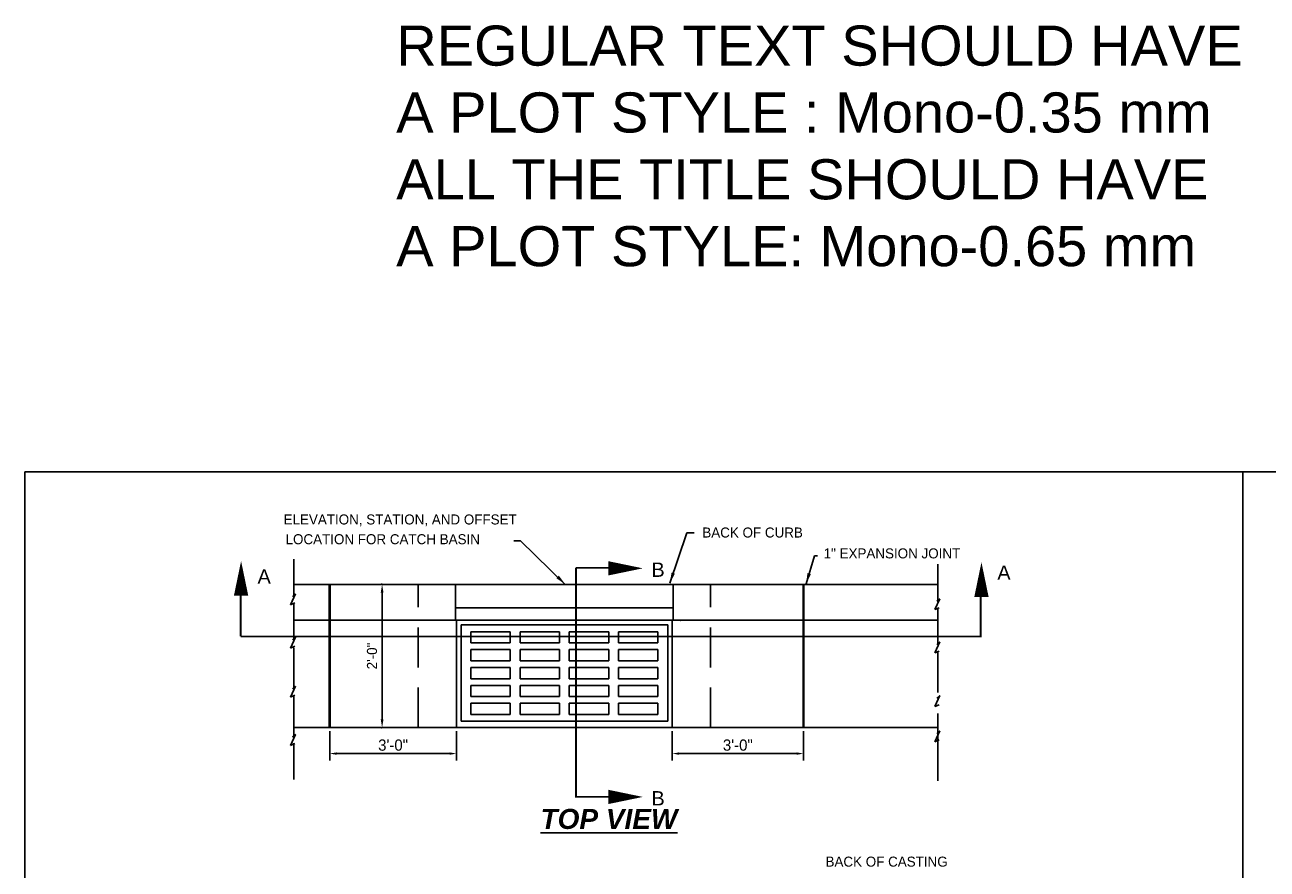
# Model space of a CAD drawing. Header units: feet. Extents: x 6 to 192, y 3 to 30.
# Tile 7 of 30: x 6 to 22, y 19 to 30. Entities that reach past the tile are written whole.
import ezdxf

# ---------------------------------------------------------------- set-up
doc = ezdxf.new("R2010")
doc.units = ezdxf.units.FT
doc.header["$MEASUREMENT"] = 0
doc.linetypes.add('DASHED', pattern=[0.75, 0.5, -0.25])
doc.linetypes.add('PHANTOM2', pattern=[1.25, 0.625, -0.125, 0.125, -0.125, 0.125, -0.125])
doc.layers.add('COLUMNS', color=6, linetype='Continuous', plot=False)
for name, color, linetype in [('D-TEXT', 9, 'Continuous'), ('DETAIL', 50, 'Continuous'), ('HIDDEN', 1, 'DASHED'), ('PHANTOM', 7, 'PHANTOM2'), ('SH_Border', 7, 'Continuous'), ('SH_Data', 7, 'Continuous'), ('text', 9, 'Continuous')]:
    doc.layers.add(name, color=color, linetype=linetype)
doc.styles.add('Slanted-Normal', font='font31.shx', dxfattribs={"height": 0.14})
doc.styles.get("Standard").update_dxf_attribs({"font": 'ARIAL_0.TTF'})
doc.dimstyles.new('COEC', dxfattribs={"dimscale": 13.9, "dimtxt": 0.18, "dimasz": 0.18, "dimexe": 0.18, "dimexo": 0.0625, "dimgap": 0.09, "dimtad": 1, "dimzin": 0, "dimdsep": 46, "dimtxsty": 'Standard', "dimcen": 0.09, "dimclrd": 256, "dimclre": 256, "dimclrt": 256, "dimaunit": 1, "dimadec": 4, "dimazin": 0, "dimtfac": 1, "dimtofl": 0, "dimtmove": 0, "dimatfit": 3, "dimfxl": 1, "dimtolj": 1, "dimtzin": 0, "dimlwd": -1, "dimlwe": -1, "dimarcsym": 0})

# ---------------------------------------------------------------- blocks, each defined once
blk = doc.blocks.new('*D13')
at = {"layer": 'Defpoints', "color": 0, "transparency": 16777216}
for p in [(9.899, 21.187), (11.482, 21.187), (9.899, 20.863)]:
    blk.add_point(p, dxfattribs=at)
at = {"layer": 'text', "transparency": 16777216}
for p, q in [((9.899, 21.143), (9.899, 20.776)), ((11.482, 21.143), (11.482, 20.776)), ((11.394, 20.863), (9.986, 20.863))]:
    blk.add_line(p, q, dxfattribs=at)
for points in [[(9.986, 20.878), (9.986, 20.848), (9.899, 20.863)], [(11.394, 20.878), (11.394, 20.848), (11.482, 20.863)]]:
    blk.add_solid(points, dxfattribs=at)
at = {"layer": 'text', "transparency": 16777216, "insert": (10.69, 20.968), "char_height": 0.14, "attachment_point": 5, "style": 'Slanted-Normal'}
blk.add_mtext('\\A1;3\'-0"', dxfattribs=at)
blk = doc.blocks.new('*D14')
at = {"layer": 'Defpoints', "color": 0, "transparency": 16777216}
for p in [(14.17, 21.187), (15.809, 21.187), (14.17, 20.863)]:
    blk.add_point(p, dxfattribs=at)
at = {"layer": 'text', "transparency": 16777216}
for p, q in [((14.17, 21.143), (14.17, 20.776)), ((15.809, 21.143), (15.809, 20.776)), ((15.721, 20.863), (14.257, 20.863))]:
    blk.add_line(p, q, dxfattribs=at)
for points in [[(14.257, 20.878), (14.257, 20.848), (14.17, 20.863)], [(15.721, 20.878), (15.721, 20.848), (15.809, 20.863)]]:
    blk.add_solid(points, dxfattribs=at)
at = {"layer": 'text', "transparency": 16777216, "insert": (14.989, 20.968), "char_height": 0.14, "attachment_point": 5, "style": 'Slanted-Normal'}
blk.add_mtext('\\A1;3\'-0"', dxfattribs=at)

msp = doc.modelspace()

# ---------------------------------------------------------------- linework, layer by layer
msp.add_point((14.273, 22.52616))
at = {"layer": 'COLUMNS'}
msp.add_lwpolyline([(6.09752, 3.37445), (6.09752, 24.37445), (36.59752, 24.37445), (36.59752, 3.37445)], close=True, dxfattribs=at)
at = {"layer": 'DETAIL'}
for p, q in [((11.00302, 22.97258), (9.4506, 22.97258)), ((11.00302, 22.97258), (14.64884, 22.97258)), ((11.46804, 22.52616), (11.46804, 22.97258)), ((14.18381, 22.52616), (14.18381, 22.97258)), ((14.64884, 22.97258), (17.48005, 22.97258)), ((9.4506, 22.52616), (17.48435, 22.52616)), ((11.48199, 21.18687), (11.48199, 22.52616)), ((11.53779, 21.26686), (11.53779, 22.46663)), ((11.53779, 22.46663), (14.11405, 22.46663)), ((14.11405, 21.26686), (14.11405, 22.46663)), ((14.16985, 21.18687), (14.16985, 22.52616)), ((11.6587, 22.38293), (12.15163, 22.38293)), ((11.6587, 22.24342), (11.6587, 22.38293)), ((12.15163, 22.24342), (12.15163, 22.38293)), ((12.27254, 22.38293), (12.76547, 22.38293)), ((12.27254, 22.24342), (12.27254, 22.38293)), ((12.76547, 22.24342), (12.76547, 22.38293)), ((12.88637, 22.38293), (13.3793, 22.38293)), ((12.88637, 22.24342), (12.88637, 22.38293)), ((13.3793, 22.24342), (13.3793, 22.38293)), ((13.50021, 22.38293), (13.99314, 22.38293)), ((13.50021, 22.24342), (13.50021, 22.38293)), ((13.99314, 22.24342), (13.99314, 22.38293)), ((11.6587, 22.24342), (12.15163, 22.24342)), ((11.6587, 22.15971), (12.15163, 22.15971)), ((11.6587, 22.02021), (11.6587, 22.15971)), ((12.15163, 22.02021), (12.15163, 22.15971)), ((12.27254, 22.24342), (12.76547, 22.24342)), ((12.27254, 22.15971), (12.76547, 22.15971)), ((12.27254, 22.02021), (12.27254, 22.15971)), ((12.76547, 22.02021), (12.76547, 22.15971)), ((12.88637, 22.24342), (13.3793, 22.24342)), ((12.88637, 22.15971), (13.3793, 22.15971)), ((12.88637, 22.02021), (12.88637, 22.15971)), ((13.3793, 22.02021), (13.3793, 22.15971)), ((13.50021, 22.24342), (13.99314, 22.24342)), ((13.50021, 22.15971), (13.99314, 22.15971)), ((13.50021, 22.02021), (13.50021, 22.15971)), ((13.99314, 22.02021), (13.99314, 22.15971)), ((11.6587, 22.02021), (12.15163, 22.02021)), ((12.27254, 22.02021), (12.76547, 22.02021)), ((12.88637, 22.02021), (13.3793, 22.02021)), ((13.50021, 22.02021), (13.99314, 22.02021)), ((11.6587, 21.9365), (12.15163, 21.9365)), ((11.6587, 21.79699), (11.6587, 21.9365)), ((12.15163, 21.79699), (12.15163, 21.9365)), ((12.27254, 21.9365), (12.76547, 21.9365)), ((12.27254, 21.79699), (12.27254, 21.9365)), ((12.76547, 21.79699), (12.76547, 21.9365)), ((12.88637, 21.9365), (13.3793, 21.9365)), ((12.88637, 21.79699), (12.88637, 21.9365)), ((13.3793, 21.79699), (13.3793, 21.9365)), ((13.50021, 21.9365), (13.99314, 21.9365)), ((13.50021, 21.79699), (13.50021, 21.9365)), ((13.99314, 21.79699), (13.99314, 21.9365)), ((11.6587, 21.79699), (12.15163, 21.79699)), ((11.6587, 21.71329), (12.15163, 21.71329)), ((11.6587, 21.57378), (11.6587, 21.71329)), ((12.15163, 21.57378), (12.15163, 21.71329)), ((12.27254, 21.79699), (12.76547, 21.79699)), ((12.27254, 21.57378), (12.27254, 21.71329)), ((12.27254, 21.71329), (12.76547, 21.71329)), ((12.76547, 21.57378), (12.76547, 21.71329)), ((12.88637, 21.79699), (13.3793, 21.79699)), ((12.88637, 21.71329), (13.3793, 21.71329)), ((12.88637, 21.57378), (12.88637, 21.71329)), ((13.3793, 21.57378), (13.3793, 21.71329)), ((13.50021, 21.79699), (13.99314, 21.79699)), ((13.50021, 21.57378), (13.50021, 21.71329)), ((13.50021, 21.71329), (13.99314, 21.71329)), ((13.99314, 21.57378), (13.99314, 21.71329)), ((11.6587, 21.57378), (12.15163, 21.57378)), ((12.27254, 21.57378), (12.76547, 21.57378)), ((12.88637, 21.57378), (13.3793, 21.57378)), ((13.50021, 21.57378), (13.99314, 21.57378)), ((11.6587, 21.49007), (12.15163, 21.49007)), ((11.6587, 21.35057), (11.6587, 21.49007)), ((12.15163, 21.35057), (12.15163, 21.49007)), ((12.27254, 21.35057), (12.27254, 21.49007)), ((12.27254, 21.49007), (12.76547, 21.49007)), ((12.76547, 21.35057), (12.76547, 21.49007)), ((12.88637, 21.35057), (12.88637, 21.49007)), ((12.88637, 21.49007), (13.3793, 21.49007)), ((13.3793, 21.35057), (13.3793, 21.49007)), ((13.50021, 21.35057), (13.50021, 21.49007)), ((13.50021, 21.49007), (13.99314, 21.49007)), ((13.99314, 21.35057), (13.99314, 21.49007)), ((11.53779, 21.26686), (14.11405, 21.26686)), ((11.6587, 21.35057), (12.15163, 21.35057)), ((12.27254, 21.35057), (12.76547, 21.35057)), ((12.88637, 21.35057), (13.3793, 21.35057)), ((13.50021, 21.35057), (13.99314, 21.35057)), ((9.45123, 21.18687), (17.48435, 21.18687))]:
    msp.add_line(p, q, dxfattribs=at)
at = {"layer": 'DETAIL', "color": 247}
msp.add_line((11.46804, 22.68241), (14.18381, 22.68241), dxfattribs=at)
at = {"layer": 'DETAIL', "const_width": 0.02976}
for points in [[(9.89887, 22.97258), (9.89887, 21.18687)], [(15.80879, 22.97258), (15.80879, 21.18687)]]:
    msp.add_lwpolyline(points, dxfattribs=at)
at = {"layer": 'HIDDEN'}
for p, q in [((9.4506, 22.83239), (9.4506, 23.28531)), ((17.48435, 22.77343), (17.48435, 23.22634)), ((11.00302, 21.18687), (11.00302, 22.97258)), ((14.64884, 21.18687), (14.64884, 22.97258)), ((9.47419, 22.85343), (9.41123, 22.71744)), ((9.43716, 22.82041), (9.47419, 22.85343)), ((17.50794, 22.79446), (17.44498, 22.65848)), ((17.4709, 22.76144), (17.50794, 22.79446)), ((9.41123, 22.71744), (9.46493, 22.74076)), ((9.4506, 22.29251), (9.4506, 22.73453)), ((17.44498, 22.65848), (17.49868, 22.68179)), ((17.48435, 22.23354), (17.48435, 22.67557)), ((9.47419, 22.31354), (9.41123, 22.17756)), ((9.43716, 22.28052), (9.47419, 22.31354)), ((9.41123, 22.17756), (9.46493, 22.20087)), ((9.4506, 21.68213), (9.4506, 22.19465)), ((17.50794, 22.25458), (17.44498, 22.11859)), ((17.4709, 22.22155), (17.50794, 22.25458)), ((17.44498, 22.11859), (17.49868, 22.1419)), ((17.48435, 21.62317), (17.48435, 22.13568)), ((9.47419, 21.70317), (9.41123, 21.56719)), ((9.43716, 21.67015), (9.47419, 21.70317)), ((9.41123, 21.56719), (9.46493, 21.5905)), ((9.45123, 21.0823), (9.45123, 21.58428)), ((17.50794, 21.58532), (17.44498, 21.44933)), ((17.4709, 21.55229), (17.50794, 21.58532)), ((17.44498, 21.44933), (17.49868, 21.47265)), ((17.48435, 20.86266), (17.48435, 21.36464)), ((9.47419, 21.09987), (9.41123, 20.96389)), ((9.43716, 21.07031), (9.47419, 21.10333)), ((9.43716, 21.06685), (9.47419, 21.09987)), ((17.50794, 21.14508), (17.44498, 21.00909)), ((17.4709, 21.11205), (17.50794, 21.14508)), ((9.41123, 20.96389), (9.46493, 20.9872)), ((9.4506, 20.53832), (9.4506, 20.99124)), ((17.44498, 21.00909), (17.49868, 21.0324)), ((17.48435, 20.5242), (17.48435, 21.02618))]:
    msp.add_line(p, q, dxfattribs=at)
at = {"layer": 'PHANTOM'}
for points in [[(8.79426, 23.26457, 0, 0.17857, 0), (8.79426, 22.83262, 0.17857, 0.17857, 0)], [(13.80449, 23.17303, 0, 0.17857, 0), (13.37254, 23.17303, 0.17857, 0.17857, 0)], [(18.02714, 23.24865, 0, 0.17857, 0), (18.02714, 22.8167, 0.17857, 0.17857, 0)], [(13.80449, 20.32257, 0, 0.17857, 0), (13.37254, 20.32257, 0.17857, 0.17857, 0)]]:
    msp.add_lwpolyline(points, format="xyseb", dxfattribs=at)
at = {"layer": 'PHANTOM', "const_width": 0.02232}
for points in [[(12.97078, 23.17983), (12.97078, 20.32461), (13.39877, 20.32461)], [(12.97078, 23.17983), (13.41258, 23.17983)], [(8.7891, 22.32411), (8.7891, 22.86393)], [(8.7891, 22.32411), (18.01788, 22.32411), (18.01788, 22.84143)]]:
    msp.add_lwpolyline(points, dxfattribs=at)
at = {"layer": 'SH_Border'}
msp.add_line((21.28502, 24.37445), (21.28502, 3.37445), dxfattribs=at)
at = {"layer": 'text'}
for p, q in [((10.57828, 22.97258), (10.65569, 22.97258)), ((10.55284, 21.28973), (10.55284, 22.86973)), ((10.57828, 21.18687), (10.65569, 21.18687))]:
    msp.add_line(p, q, dxfattribs=at)
for p in [(10.54256, 22.97258), (10.55284, 22.97258), (10.54256, 21.18687)]:
    msp.add_point(p, dxfattribs=at)
for points in [[(10.53569, 22.86973), (10.56998, 22.86973), (10.55284, 22.97258)], [(10.53569, 21.28973), (10.56998, 21.28973), (10.55284, 21.18687)]]:
    msp.add_solid(points, dxfattribs=at)

# ---------------------------------------------------------------- texts
at = {"layer": 'D-TEXT', "style": 'Slanted-Normal'}
for s, p in [('ELEVATION, STATION, AND OFFSET', (9.3243, 23.7198)), ('LOCATION FOR CATCH BASIN', (9.34887, 23.4735)), ('BACK OF CASTING ', (16.08276, 19.4533))]:
    msp.add_text(s, height=0.125, dxfattribs=at).set_placement(p)
at = {"layer": 'D-TEXT', "attachment_point": 1, "style": 'Slanted-Normal'}
for s, insert, char_height, width in [('BACK OF CURB', (14.5462, 23.68203), 0.125, 2.5499939), ('1" EXPANSION JOINT', (16.05927, 23.4218), 0.125, 2.5499939), ('{\\fArial|b1|i1|c0|p34;\\LTOP VIEW}', (12.52821, 20.17359), 0.25, 1.7964375)]:
    msp.add_mtext(s, dxfattribs=dict(at, insert=insert, char_height=char_height, width=width))
at = {"layer": 'D-TEXT', "insert": (10.427, 22.07973), "char_height": 0.125, "attachment_point": 5, "rotation": 90, "style": 'Slanted-Normal'}
msp.add_mtext('\\A1;{2\'-0"}', dxfattribs=at)
at = {"layer": 'PHANTOM', "char_height": 0.178571, "width": 4.34493, "attachment_point": 1}
for s, insert in [('{B}', (13.91088, 23.24518)), ('{A}', (8.99886, 23.16023)), ('{A}', (18.22467, 23.20818)), ('{B}', (13.91088, 20.39472))]:
    msp.add_mtext(s, dxfattribs=dict(at, insert=insert))
at = {"layer": 'SH_Data', "color": 1, "insert": (10.72914, 29.9406), "char_height": 0.5, "width": 15.2121855, "attachment_point": 1}
msp.add_mtext('\\pxi-3,l3,t3;REGULAR TEXT SHOULD HAVE \\PA PLOT STYLE : Mono-0.35 mm\\PALL THE TITLE SHOULD HAVE \\PA PLOT STYLE: Mono-0.65 mm', dxfattribs=at)

# ---------------------------------------------------------------- dimensions: what is measured, and where the dimension line sits
at = {"layer": 'text'}
for p1, p2, picture, middle in [((11.48199, 21.18687), (9.89887, 21.18687), '*D13', (10.69043, 20.96805)), ((15.80879, 21.18687), (14.16985, 21.18687), '*D14', (14.98932, 20.96805))]:
    dim = msp.add_aligned_dim(p1=p1, p2=p2, distance=0.32382, text='3\'-0"', dimstyle='COEC', override={"dimscale": 0.7, "dimtxt": 0.125, "dimasz": 0.125, "dimexe": 0.125, "dimgap": 0.05, "dimtxsty": 'Slanted-Normal', "dimaunit": 0}, dxfattribs=at)
    dim.commit()
    dim.dimension.update_dxf_attribs({"geometry": picture, "text_midpoint": middle})

# ---------------------------------------------------------------- leaders
for points, override in [([(14.14037, 22.9867), (14.35311, 23.61579), (14.44322, 23.61579)], {"dimscale": 0.75, "dimgap": 0.09, "dimtad": 0, "dimaunit": 0}), ([(12.83746, 22.97258), (12.27997, 23.51551), (12.19548, 23.51551)], {"dimscale": 0.75, "dimaunit": 0}), ([(15.83984, 22.97798), (15.94497, 23.33065), (15.98251, 23.33065)], {"dimscale": 0.75, "dimgap": 0.09, "dimtad": 0, "dimaunit": 0})]:
    msp.add_leader(points, dimstyle='COEC', override=override, dxfattribs=at)

doc.saveas('drawing.dxf')
